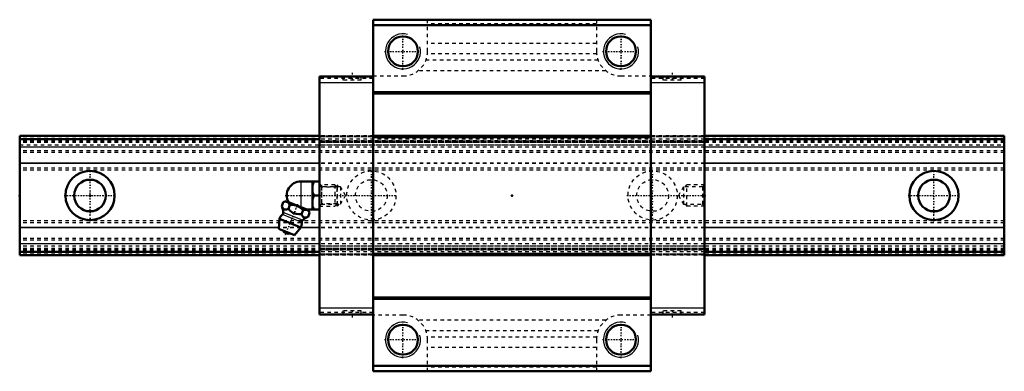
# Model space of a CAD drawing. Header units: millimetres. Extents: x -20 to 260, y -50 to 50.
import ezdxf

# ---------------------------------------------------------------- set-up
doc = ezdxf.new("R2010")
doc.units = ezdxf.units.MM
doc.linetypes.add('Center', pattern=[1.5, 0.45, -0.5, 0.05, -0.5])
doc.linetypes.add('Dashed', pattern=[2, 1, -1])
for name, color, linetype, lineweight in [('2d ConnectionPoints', 7, 'Continuous', 50), ('AM_0', 7, 'Continuous', 50), ('AM_4', 3, 'Continuous', 25), ('AM_5', 3, 'Continuous', 25), ('AM_7', 7, 'Center', 25), ('AM_9', 6, 'Dashed', 25)]:
    doc.layers.add(name, color=color, linetype=linetype, lineweight=lineweight)

# ---------------------------------------------------------------- blocks, each defined once
blk = doc.blocks.new('1_B_M6F_grease_nipple_joint1_SVR_0_in_SVR35C1SS280LG200BM6F85250001_4')
at = {"layer": 'AM_0'}
for p, q in [((59.95, 4), (65.25, 4)), ((63.25, 4), (63.25, -4)), ((63.75, 0), (65.25, 0)), ((54.53, -3), (54.96, -1.93)), ((55.74, -1.6), (54.96, -1.93)), ((62.13, -4.18), (55.74, -1.6)), ((56.4, -3.76), (56.83, -2.69)), ((60.15, -5.27), (60.58, -4.2)), ((61.67, -4), (65.25, -4)), ((62.02, -6.03), (62.46, -4.96)), ((62.46, -4.96), (62.13, -4.18)), ((53.85, -6.67), (53.65, -9.49)), ((59.97, -9.14), (53.85, -6.67)), ((58.14, -11.31), (53.65, -9.49)), ((58.14, -11.31), (59.97, -9.14))]:
    blk.add_line(p, q, dxfattribs=at)
for points in [[(63.75, 4), (63.46, 3.44), (63.25, 2.85)], [(63.25, 1.15), (63.31, 0.96), (63.75, 0)], [(63.75, 0), (63.46, -0.56), (63.25, -1.15)], [(56.83, -2.69), (56.57, -2.21), (56.21, -1.86), (55.91, -1.76), (55.56, -1.75), (54.96, -1.93)], [(60.58, -4.2), (59.74, -3.42), (59.22, -3.09), (58.64, -2.85), (58.04, -2.71), (57.42, -2.67), (56.83, -2.69)], [(54.53, -3), (54.71, -3.4), (54.93, -3.74), (55.11, -3.91), (55.34, -4), (55.58, -4.02), (55.85, -3.96), (56.4, -3.76)], [(56.4, -3.76), (56.83, -4.23), (57.25, -4.62), (57.72, -4.95), (58.14, -5.14), (58.61, -5.26), (59.37, -5.32), (60.15, -5.27)], [(60.15, -5.27), (60.33, -5.67), (60.55, -6.01), (60.74, -6.18), (60.96, -6.27), (61.21, -6.29), (61.47, -6.24), (62.02, -6.03)], [(62.46, -4.96), (62.2, -4.48), (61.84, -4.14), (61.53, -4.03), (61.18, -4.03), (60.58, -4.2)], [(63.25, -2.85), (63.31, -3.04), (63.75, -4)]]:
    blk.add_lwpolyline(points, dxfattribs=at)
for centre, radius, start, end in [((59.95, 0), 4, 90, 207.9876), ((56.91, -7.9), 3.3, 131.9787, 158), ((48.98, -5.29), 6, 4.8448, 22.4716), ((54.17, -4.86), 0.8, 311.9787, 4.8448), ((56.91, -7.9), 3.3, 338, 4.0213), ((61, -7.62), 0.8, 131.1552, 184.0213), ((64.42, -11.53), 6, 113.5501, 131.1552), ((56.44, -9.07), 1.82, 210.1342, 285.8658)]:
    blk.add_arc(centre, radius, start, end, dxfattribs=at)
at = {"layer": 'AM_4'}
for p, q in [((59.95, 4), (59.95, -3.3)), ((60.2, -7.67), (54.7, -5.45)), ((60.47, -7.01), (54.96, -4.79))]:
    blk.add_line(p, q, dxfattribs=at)
at = {"layer": 'AM_5', "linetype": 'Dashed'}
for p, q in [((65.79, 3), (65.79, -3)), ((70.25, 2.39), (65.79, 2.39)), ((70.25, -2.39), (65.79, -2.39))]:
    blk.add_line(p, q, dxfattribs=at)
at = {"layer": 'AM_7'}
blk.add_line((55.59, -11.15), (59.09, -2.5), dxfattribs=at)
at = {"layer": 'AM_9'}
for p, q in [((69.64, 3), (65.25, 3)), ((70.25, 2.39), (69.64, 3)), ((69.64, 3), (69.64, -3)), ((70.25, 2.39), (70.25, -2.39)), ((69.64, -3), (70.25, -2.39)), ((65.25, -3), (69.64, -3))]:
    blk.add_line(p, q, dxfattribs=at)
blk = doc.blocks.new('2_SVR_35C1SSB_M6F1_Slide_0_in_SVR35C1SS280LG200BM6F85250001_4')
at = {"layer": 'AM_0'}
for p, q in [((159.5, 50), (80.5, 50)), ((80.5, 50), (80.5, -50)), ((159.5, 48.4), (80.5, 48.4)), ((159.5, 50), (159.5, -50)), ((65.25, 33.8), (65.25, -33.8)), ((80.5, 33.8), (65.25, 33.8)), ((174.75, 33.8), (159.5, 33.8)), ((174.75, 33.8), (174.75, -33.8)), ((159.5, 29.4), (80.5, 29.4)), ((159.5, 29.01), (80.5, 29.01)), ((159.5, 16.99), (80.5, 16.99)), ((159.5, 16.6), (80.5, 16.6)), ((159.5, -16.6), (80.5, -16.6)), ((159.5, -16.99), (80.5, -16.99)), ((159.5, -29.01), (80.5, -29.01)), ((159.5, -29.4), (80.5, -29.4)), ((80.5, -33.8), (65.25, -33.8)), ((174.75, -33.8), (159.5, -33.8)), ((159.5, -48.4), (80.5, -48.4)), ((159.5, -50), (80.5, -50))]:
    blk.add_line(p, q, dxfattribs=at)
for centre in [(89, 41), (151, 41), (89, -41), (151, -41)]:
    blk.add_circle(centre, 4.25, dxfattribs=at)
at = {"layer": 'AM_4'}
for p, q in [((80.5, 32), (65.25, 32)), ((174.75, 32), (159.5, 32)), ((80.5, -32), (65.25, -32)), ((174.75, -32), (159.5, -32))]:
    blk.add_line(p, q, dxfattribs=at)
at = {"layer": 'AM_5', "linetype": 'Dashed'}
for p, q in [((70.25, -3), (70.25, 3)), ((70.75, 2.46), (70.25, 3)), ((169.25, 2.46), (169.75, 3)), ((169.75, -3), (169.75, 3)), ((174.75, 3), (169.75, 3)), ((70.75, -2.46), (70.25, -3)), ((169.25, -2.46), (169.75, -3)), ((174.75, -3), (169.75, -3))]:
    blk.add_line(p, q, dxfattribs=at)
at = {"layer": 'AM_5'}
for centre in [(89, 41), (151, 41), (89, -41), (151, -41)]:
    blk.add_arc(centre, 5, 75, 15, dxfattribs=at)
at = {"layer": 'AM_7'}
for p, q in [((89, 35.75), (89, 46.25)), ((151, 35.75), (151, 46.25)), ((83.75, 41), (94.25, 41)), ((145.75, 41), (156.25, 41)), ((74.5, 34.9), (74.5, 32.7)), ((165.5, 34.9), (165.5, 32.7)), ((152.65, 0), (175.12, 0)), ((74.5, -32.7), (74.5, -34.9)), ((165.5, -32.7), (165.5, -34.9)), ((89, -46.25), (89, -35.75)), ((151, -46.25), (151, -35.75)), ((83.75, -41), (94.25, -41)), ((145.75, -41), (156.25, -41))]:
    blk.add_line(p, q, dxfattribs=at)
at = {"layer": 'AM_9'}
for p, q in [((96, 41), (96, 50)), ((144, 48.8), (96, 48.8)), ((144, 50), (144, 41)), ((144, 43.2), (96, 43.2)), ((144.04, 40.25), (95.96, 40.25)), ((144.48, 38.45), (95.52, 38.45)), ((71.9, 33.8), (71.9, 32.8)), ((77.1, 32.8), (77.1, 33.8)), ((80.5, 34), (89, 34)), ((146.67, 35.5), (93.33, 35.5)), ((151, 34), (159.5, 34)), ((162.9, 33.8), (162.9, 32.8)), ((168.1, 32.8), (168.1, 33.8)), ((80.5, 33.3), (65.25, 33.3)), ((77.1, 32.8), (71.9, 32.8)), ((174.75, 33.3), (159.5, 33.3)), ((168.1, 32.8), (162.9, 32.8)), ((174.75, 17), (65.25, 17)), ((174.75, 16.91), (65.25, 16.91)), ((174.75, 16.67), (65.25, 16.67)), ((174.75, 16), (65.25, 16)), ((174.75, 15.43), (65.25, 15.43)), ((174.75, 15.1), (65.25, 15.1)), ((174.75, 15.08), (65.25, 15.08)), ((65.25, 14.4), (174.75, 14.4)), ((174.75, 13.77), (65.25, 13.77)), ((174.75, 13.71), (65.25, 13.71)), ((174.75, 9.22), (65.25, 9.22)), ((174.75, 9.12), (65.25, 9.12)), ((65.79, 2.46), (65.25, 3)), ((174.75, 3), (174.21, 2.46)), ((71.25, 2.46), (65.79, 2.46)), ((65.79, 2.46), (65.79, -2.46)), ((71.25, 2.46), (71.25, -2.46)), ((72.67, 0), (71.25, 2.46)), ((71.25, -2.46), (72.67, 0)), ((168.75, 2.46), (167.33, 0)), ((167.33, 0), (168.75, -2.46)), ((174.21, 2.46), (168.75, 2.46)), ((168.75, 2.46), (168.75, -2.46)), ((174.21, 2.46), (174.21, -2.46)), ((65.25, -3), (65.79, -2.46)), ((65.79, -2.46), (71.25, -2.46)), ((168.75, -2.46), (174.21, -2.46)), ((174.21, -2.46), (174.75, -3)), ((174.75, -9.12), (65.25, -9.12)), ((174.75, -9.22), (65.25, -9.22)), ((174.75, -13.71), (65.25, -13.71)), ((174.75, -13.77), (65.25, -13.77)), ((174.75, -14.4), (65.25, -14.4)), ((174.75, -15.08), (65.25, -15.08)), ((174.75, -15.1), (65.25, -15.1)), ((174.75, -15.43), (65.25, -15.43)), ((174.75, -16), (65.25, -16)), ((174.75, -16.67), (65.25, -16.67)), ((174.75, -16.91), (65.25, -16.91)), ((174.75, -17), (65.25, -17)), ((80.5, -33.3), (65.25, -33.3)), ((77.1, -32.8), (71.9, -32.8)), ((71.9, -32.8), (71.9, -33.8)), ((77.1, -33.8), (77.1, -32.8)), ((174.75, -33.3), (159.5, -33.3)), ((168.1, -32.8), (162.9, -32.8)), ((162.9, -32.8), (162.9, -33.8)), ((168.1, -33.8), (168.1, -32.8)), ((89, -34), (80.5, -34)), ((146.67, -35.5), (93.33, -35.5)), ((159.5, -34), (151, -34)), ((144.48, -38.45), (95.52, -38.45)), ((144.04, -40.25), (95.96, -40.25)), ((96, -50), (96, -41)), ((144, -41), (144, -50)), ((144, -43.2), (96, -43.2)), ((144, -48.8), (96, -48.8))]:
    blk.add_line(p, q, dxfattribs=at)
for centre, start, end in [((89, 41), 270, 360), ((151, 41), 180, 270), ((89, -41), 0, 90), ((151, -41), 90, 180)]:
    blk.add_arc(centre, 7, start, end, dxfattribs=at)
blk = doc.blocks.new('3_SVR_35C28020_R_Track_0_in_SVR35C1SS280LG200BM6F85250001_4')
at = {"layer": 'AM_0'}
for p, q in [((65.25, 17), (-20, 17)), ((-20, 17), (-20, -17)), ((260, 17), (174.75, 17)), ((260, 17), (260, -17)), ((65.25, 16), (-20, 16)), ((260, 16), (174.75, 16)), ((65.25, -16), (-20, -16)), ((260, -16), (174.75, -16)), ((65.25, -17), (-20, -17)), ((260, -17), (174.75, -17))]:
    blk.add_line(p, q, dxfattribs=at)
for centre, radius in [((0, 0), 7), ((240, 0), 7), ((0, 0), 4.5), ((240, 0), 4.5)]:
    blk.add_circle(centre, radius, dxfattribs=at)
at = {"layer": 'AM_4'}
for p, q in [((65.25, 13.77), (-20, 13.77)), ((65.25, 13.71), (-20, 13.71)), ((260, 13.77), (174.75, 13.77)), ((260, 13.71), (174.75, 13.71)), ((65.25, 9.22), (-20, 9.22)), ((65.25, 9.12), (-20, 9.12)), ((260, 9.22), (174.75, 9.22)), ((260, 9.12), (174.75, 9.12)), ((53.68, -9.12), (-20, -9.12)), ((53.67, -9.22), (-20, -9.22)), ((65.25, -9.22), (59.9, -9.22)), ((65.25, -9.12), (59.98, -9.12)), ((260, -9.12), (174.75, -9.12)), ((260, -9.22), (174.75, -9.22)), ((65.25, -13.71), (-20, -13.71)), ((65.25, -13.77), (-20, -13.77)), ((260, -13.71), (174.75, -13.71)), ((260, -13.77), (174.75, -13.77))]:
    blk.add_line(p, q, dxfattribs=at)
at = {"layer": 'AM_7'}
for p, q in [((0, -7.35), (0, 7.35)), ((80, -7.35), (80, 7.35)), ((160, -7.35), (160, 7.35)), ((240, -7.35), (240, 7.35)), ((-7.35, 0), (7.35, 0)), ((55.48, 0), (87.35, 0)), ((232.65, 0), (247.35, 0))]:
    blk.add_line(p, q, dxfattribs=at)
at = {"layer": 'AM_9'}
for p, q in [((260, 16.91), (-20, 16.91)), ((174.75, 17), (65.25, 17)), ((260, 16.67), (-20, 16.67)), ((260, 15.5), (-20, 15.5)), ((260, 15.43), (-20, 15.43)), ((260, 15.1), (-20, 15.1)), ((260, 15.08), (-20, 15.08)), ((-20, 14.4), (260, 14.4)), ((174.75, 16), (65.25, 16)), ((260, 12.7), (-20, 12.7)), ((260, 12.21), (-20, 12.21)), ((174.75, 13.77), (65.25, 13.77)), ((174.75, 13.71), (65.25, 13.71)), ((174.75, 9.22), (65.25, 9.22)), ((174.75, 9.12), (65.25, 9.12)), ((260, 7.82), (-20, 7.82)), ((260, 7.2), (-20, 7.2)), ((260, -7.2), (-20, -7.2)), ((260, -7.82), (-20, -7.82)), ((59.9, -9.22), (53.67, -9.22)), ((59.98, -9.12), (53.68, -9.12)), ((174.75, -9.12), (65.25, -9.12)), ((174.75, -9.22), (65.25, -9.22)), ((260, -12.21), (-20, -12.21)), ((260, -12.7), (-20, -12.7)), ((174.75, -13.71), (65.25, -13.71)), ((174.75, -13.77), (65.25, -13.77)), ((260, -14.4), (-20, -14.4)), ((260, -15.08), (-20, -15.08)), ((260, -15.1), (-20, -15.1)), ((260, -15.43), (-20, -15.43)), ((260, -15.5), (-20, -15.5)), ((260, -16.67), (-20, -16.67)), ((174.75, -16), (65.25, -16)), ((260, -16.91), (-20, -16.91)), ((174.75, -17), (65.25, -17))]:
    blk.add_line(p, q, dxfattribs=at)
for centre, radius in [((80, 0), 7), ((160, 0), 7), ((80, 0), 4.5), ((160, 0), 4.5)]:
    blk.add_circle(centre, radius, dxfattribs=at)

msp = doc.modelspace()

# ---------------------------------------------------------------- linework, layer by layer
at = {"layer": '2d ConnectionPoints'}
for p in [(-20, 0), (0, 0), (0, 0), (65.25, 0), (120, 0), (174.75, 0)]:
    msp.add_point(p, dxfattribs=at)

# ---------------------------------------------------------------- block references
for name in ['2_SVR_35C1SSB_M6F1_Slide_0_in_SVR35C1SS280LG200BM6F85250001_4', '3_SVR_35C28020_R_Track_0_in_SVR35C1SS280LG200BM6F85250001_4', '1_B_M6F_grease_nipple_joint1_SVR_0_in_SVR35C1SS280LG200BM6F85250001_4']:
    msp.add_blockref(name, (0, 0))

doc.saveas('drawing.dxf')
